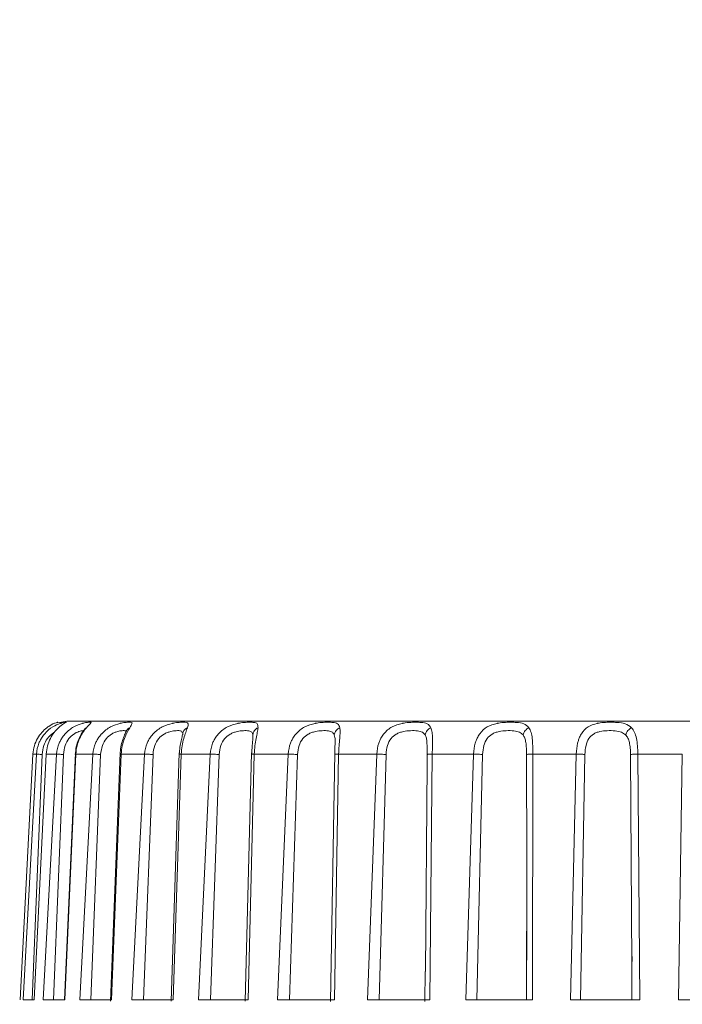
# Model space of a CAD drawing. Header units: millimetres. Extents: x 35469 to 44263, y -24881 to -16268.
# Tile 32 of 231: x 38714 to 38752, y -21831 to -21774. Entities that reach past the tile are written whole.
import ezdxf

# ---------------------------------------------------------------- set-up
doc = ezdxf.new("R2010")
doc.units = ezdxf.units.MM
doc.header["$LTSCALE"] = 0.3175
doc.layers.add('1轮廓实线层', color=7, linetype='Continuous', lineweight=18)
doc.layers.add('7标注层', color=4, linetype='Continuous', lineweight=13)
doc.styles.add('标准汉字', font='gbenor.shx', dxfattribs={"bigfont": 'gbcbig.shx'})
doc.dimstyles.new('M1：18', dxfattribs={"dimscale": 18, "dimtxt": 3.5, "dimasz": 2.5, "dimexe": 2, "dimexo": 0, "dimgap": 1.5, "dimtad": 1, "dimdec": 1, "dimdsep": 46, "dimtxsty": '标准汉字', "dimcen": 5, "dimdle": 5, "dimclrd": 1, "dimclre": 1, "dimclrt": 256, "dimadec": 4, "dimazin": 2, "dimtfac": 1, "dimtdec": 1, "dimtmove": 0, "dimatfit": 3, "dimfxl": 1, "dimtolj": 1, "dimarcsym": 0})

# ---------------------------------------------------------------- blocks, each defined once
blk = doc.blocks.new('*D47')
at = {"layer": '7标注层', "color": 1, "lineweight": -2, "ltscale": 18, "transparency": 16777216}
blk.add_line((40133.937, -21590.737), (40484.689, -21492.383), dxfattribs=at)
at = {"layer": '7标注层', "color": 1, "transparency": 16777216}
blk.add_solid([(40486.714, -21499.604), (40482.664, -21485.161), (40528.018, -21480.233)], dxfattribs=at)
at = {"layer": 'Defpoints', "color": 0, "transparency": 16777216}
for p in [(40528.018, -21480.233), (38543.983, -22036.573)]:
    blk.add_point(p, dxfattribs=at)
at = {"layer": '7标注层', "transparency": 16777216, "insert": (40227.568, -21503.725), "char_height": 63, "attachment_point": 5, "rotation": 15.664, "style": '标准汉字'}
blk.add_mtext('\\A1;R2060', dxfattribs=at)

msp = doc.modelspace()

# ---------------------------------------------------------------- linework, layer by layer
at = {"layer": '1轮廓实线层', "ltscale": 18}
for p, q in [((38716.877, -21814.579), (38716.361, -21814.688)), ((38716.322, -21815.041), (38716.292, -21815.061)), ((38720.296, -21815.122), (38720.288, -21815.147)), ((38714.92, -21816.475), (38714.191, -21830.579)), ((38714.366, -21830.579), (38715.121, -21816.475)), ((38714.89, -21830.579), (38715.455, -21816.501)), ((38715.121, -21816.475), (38714.92, -21816.475)), ((38715.681, -21816.475), (38714.996, -21830.579)), ((38715.516, -21830.579), (38716.279, -21816.475)), ((38716.279, -21816.475), (38715.681, -21816.475)), ((38716.104, -21830.579), (38716.674, -21816.501)), ((38717.359, -21816.398), (38716.736, -21830.579)), ((38717.385, -21816.475), (38716.761, -21830.579)), ((38718.365, -21816.475), (38717.385, -21816.475)), ((38717.614, -21830.579), (38718.365, -21816.475)), ((38718.25, -21830.579), (38718.812, -21816.501)), ((38719.928, -21816.4), (38719.375, -21830.67)), ((38719.991, -21816.475), (38719.443, -21830.579)), ((38721.328, -21816.475), (38719.991, -21816.475)), ((38720.607, -21830.579), (38721.328, -21816.475)), ((38721.276, -21830.579), (38721.816, -21816.501)), ((38723.326, -21816.402), (38722.861, -21830.671)), ((38723.433, -21816.475), (38722.975, -21830.579)), ((38725.096, -21816.475), (38723.433, -21816.475)), ((38724.421, -21830.579), (38725.096, -21816.475)), ((38725.108, -21830.579), (38725.611, -21816.501)), ((38727.469, -21816.404), (38727.103, -21830.673)), ((38727.627, -21816.475), (38727.27, -21830.579)), ((38729.574, -21816.475), (38727.627, -21816.475)), ((38728.964, -21830.579), (38729.574, -21816.475)), ((38729.65, -21830.579), (38730.106, -21816.501)), ((38732.256, -21816.407), (38731.997, -21830.675)), ((38732.471, -21816.475), (38732.224, -21830.579)), ((38734.654, -21816.475), (38732.471, -21816.475)), ((38734.123, -21830.579), (38734.654, -21816.475)), ((38734.792, -21830.579), (38735.188, -21816.501)), ((38737.55, -21816.501), (38737.55, -21817.054)), ((38737.844, -21816.475), (38737.713, -21830.579)), ((38740.209, -21816.475), (38737.844, -21816.475)), ((38739.771, -21830.579), (38740.209, -21816.475)), ((38740.406, -21830.579), (38740.733, -21816.501)), ((38743.254, -21816.501), (38743.277, -21822.68)), ((38743.614, -21816.475), (38743.602, -21830.579)), ((38746.104, -21816.475), (38743.614, -21816.475)), ((38745.769, -21830.579), (38746.104, -21816.475)), ((38746.205, -21816.478), (38746.104, -21816.475)), ((38746.355, -21830.579), (38746.604, -21816.501)), ((38749.223, -21816.501), (38749.304, -21828.569)), ((38752.193, -21816.475), (38749.64, -21816.475)), ((38749.64, -21816.475), (38749.748, -21830.579)), ((38751.969, -21830.579), (38752.193, -21816.475)), ((38737.55, -21817.054), (38737.462, -21828.963)), ((38743.277, -21822.68), (38743.244, -21830.579)), ((38743.277, -21822.434), (38743.264, -21826.068)), ((38743.264, -21826.068), (38743.248, -21830.579)), ((38749.304, -21827.802), (38749.308, -21828.378)), ((38737.441, -21828.954), (38737.423, -21830.677)), ((38749.304, -21828.569), (38749.302, -21830.579)), ((38714.191, -21830.579), (38714.191, -21830.579)), ((38714.996, -21830.579), (38714.366, -21830.579)), ((38716.761, -21830.579), (38715.516, -21830.579)), ((38719.443, -21830.579), (38717.614, -21830.579)), ((38722.975, -21830.579), (38720.607, -21830.579)), ((38727.27, -21830.579), (38724.421, -21830.579)), ((38732.224, -21830.579), (38728.964, -21830.579)), ((38737.713, -21830.579), (38734.123, -21830.579)), ((38743.602, -21830.579), (38739.771, -21830.579)), ((38749.748, -21830.579), (38745.769, -21830.579)), ((38755.997, -21830.579), (38751.969, -21830.579))]:
    msp.add_line(p, q, dxfattribs=at)
for points, knots in [([(38716.391, -21814.966), (38716.499, -21814.88), (38716.706, -21814.716), (38716.841, -21814.656), (38716.834, -21814.648), (38716.758, -21814.651), (38716.646, -21814.669), (38716.539, -21814.699), (38716.505, -21814.71), (38716.369, -21814.754), (38716.055, -21814.89), (38715.733, -21815.156), (38715.532, -21815.396), (38715.428, -21815.541), (38715.33, -21815.718), (38715.194, -21816.01), (38715.155, -21816.261), (38715.121, -21816.475)], [0, 0, 0, 0, 24611.754582, 47315.031192, 61416.59145, 70526.540897, 87597.746498, 92451.468063, 93902.68239, 94691.066514, 120066.90115, 146214.789927, 147811.464203, 159511.978899, 168154.277982, 172772.186909, 198723.702344, 198723.702344, 198723.702344, 198723.702344]), ([(38716.352, -21814.65), (38716.343, -21814.65), (38716.326, -21814.652), (38716.176, -21814.697), (38715.963, -21814.793), (38715.787, -21814.919), (38715.701, -21814.981)], [0, 0, 0, 0, 13658.449594, 28308.60395, 44043.504218, 59031.345859, 59031.345859, 59031.345859, 59031.345859]), ([(38715.716, -21814.966), (38715.806, -21814.905), (38715.979, -21814.785), (38716.184, -21814.694), (38716.325, -21814.653), (38716.343, -21814.651), (38716.352, -21814.65)], [0, 0, 0, 0, 15945.016521, 30905.81327, 45197.243766, 59029.922118, 59029.922118, 59029.922118, 59029.922118]), ([(38717.991, -21814.966), (38718.074, -21814.88), (38718.233, -21814.716), (38718.287, -21814.656), (38718.221, -21814.648), (38718.095, -21814.651), (38717.948, -21814.669), (38717.818, -21814.699), (38717.777, -21814.71), (38717.614, -21814.754), (38717.26, -21814.89), (38716.916, -21815.156), (38716.704, -21815.396), (38716.596, -21815.541), (38716.494, -21815.718), (38716.353, -21816.01), (38716.313, -21816.261), (38716.279, -21816.475)], [0, 0, 0, 0, 24611.091654, 47313.756431, 61414.93656, 70524.640769, 87595.386302, 92448.977131, 93900.152402, 94688.515346, 120063.666306, 146210.850605, 147807.48188, 159507.681323, 168149.74757, 172767.532077, 198718.348326, 198718.348326, 198718.348326, 198718.348326]), ([(38789.716, -21814.579), (38789.4, -21814.579), (38788.749, -21814.579), (38787.383, -21814.579), (38785.631, -21814.579), (38783.415, -21814.579), (38780.696, -21814.579), (38777.452, -21814.579), (38773.677, -21814.579), (38769.386, -21814.579), (38765.066, -21814.579), (38760.888, -21814.579), (38756.95, -21814.579), (38752.948, -21814.579), (38748.926, -21814.579), (38744.964, -21814.579), (38741.138, -21814.579), (38737.489, -21814.579), (38733.742, -21814.579), (38730.019, -21814.579), (38726.51, -21814.579), (38723.605, -21814.579), (38721.286, -21814.579), (38719.518, -21814.579), (38718.251, -21814.579), (38717.43, -21814.579), (38716.96, -21814.579), (38716.904, -21814.579), (38716.877, -21814.579)], [0, 0, 0, 0, 10370.431595, 21319.666674, 32837.042472, 45557.036853, 58895.12582, 72829.990216, 87913.834152, 103512.895612, 119593.314548, 132216.629155, 144841.63679, 157762.394613, 170684.826605, 183605.584487, 196528.016537, 209151.330972, 221776.33845, 237855.267307, 253454.376434, 268539.663, 282473.068139, 295811.127512, 308532.610328, 320048.497034, 330998.481368, 341369.65548, 341369.65548, 341369.65548, 341369.65548]), ([(38720.477, -21814.966), (38720.533, -21814.88), (38720.64, -21814.716), (38720.613, -21814.656), (38720.488, -21814.648), (38720.315, -21814.651), (38720.137, -21814.669), (38719.987, -21814.699), (38719.94, -21814.71), (38719.756, -21814.754), (38719.37, -21814.89), (38719.012, -21815.156), (38718.794, -21815.396), (38718.684, -21815.541), (38718.58, -21815.718), (38718.439, -21816.01), (38718.399, -21816.261), (38718.365, -21816.475)], [0, 0, 0, 0, 24609.901195, 47311.467847, 61411.959286, 70521.229577, 87591.179273, 92444.528107, 93895.623687, 94683.935064, 120057.858763, 146203.778552, 147800.332226, 159499.966278, 168141.619976, 172759.175796, 198708.736976, 198708.736976, 198708.736976, 198708.736976]), ([(38723.788, -21814.966), (38723.816, -21814.88), (38723.868, -21814.716), (38723.76, -21814.656), (38723.58, -21814.648), (38723.365, -21814.651), (38723.16, -21814.669), (38722.993, -21814.699), (38722.942, -21814.71), (38722.74, -21814.754), (38722.332, -21814.89), (38721.97, -21815.156), (38721.751, -21815.396), (38721.641, -21815.541), (38721.539, -21815.718), (38721.399, -21816.01), (38721.361, -21816.261), (38721.328, -21816.475)], [0, 0, 0, 0, 24608.233525, 47308.261429, 61407.803736, 70516.450065, 87585.212816, 92438.239997, 93889.24679, 94677.51826, 120049.722157, 146193.869731, 147790.315555, 159489.156161, 168130.218704, 172747.466919, 198695.269249, 198695.269249, 198695.269249, 198695.269249]), ([(38727.843, -21814.966), (38727.841, -21814.88), (38727.837, -21814.716), (38727.651, -21814.656), (38727.421, -21814.648), (38727.169, -21814.651), (38726.941, -21814.669), (38726.762, -21814.699), (38726.707, -21814.71), (38726.493, -21814.754), (38726.073, -21814.89), (38725.715, -21815.156), (38725.501, -21815.396), (38725.394, -21815.541), (38725.296, -21815.718), (38725.163, -21816.01), (38725.126, -21816.261), (38725.096, -21816.475)], [0, 0, 0, 0, 24606.15166, 47304.259479, 61402.609432, 70510.484863, 87577.803519, 92430.420216, 93881.304327, 94669.509204, 120039.56679, 146181.502751, 147777.813616, 159475.664493, 168115.995871, 172732.853692, 198678.461019, 198678.461019, 198678.461019, 198678.461019]), ([(38732.542, -21814.966), (38732.51, -21814.88), (38732.45, -21814.716), (38732.19, -21814.656), (38731.916, -21814.648), (38731.633, -21814.651), (38731.389, -21814.669), (38731.202, -21814.699), (38731.145, -21814.71), (38730.923, -21814.754), (38730.502, -21814.89), (38730.156, -21815.156), (38729.953, -21815.396), (38729.852, -21815.541), (38729.76, -21815.718), (38729.635, -21816.01), (38729.602, -21816.261), (38729.574, -21816.475)], [0, 0, 0, 0, 24603.732679, 47299.609253, 61396.573122, 70503.553358, 87569.194391, 92421.334011, 93872.075438, 94660.202753, 120027.766346, 146167.132434, 147763.286188, 159459.987298, 168099.469627, 172715.873253, 198658.930007, 198658.930007, 198658.930007, 198658.930007]), ([(38737.768, -21814.966), (38737.708, -21814.88), (38737.594, -21814.716), (38737.267, -21814.656), (38736.954, -21814.648), (38736.647, -21814.651), (38736.392, -21814.669), (38736.202, -21814.699), (38736.145, -21814.71), (38735.922, -21814.754), (38735.509, -21814.89), (38735.185, -21815.156), (38734.996, -21815.396), (38734.904, -21815.541), (38734.82, -21815.718), (38734.708, -21816.01), (38734.678, -21816.261), (38734.654, -21816.475)], [0, 0, 0, 0, 24601.061234, 47294.473659, 61389.90692, 70495.898378, 87559.686458, 92411.299263, 93861.883186, 94649.924947, 120014.734236, 146151.262222, 147747.242748, 159442.673804, 168081.217999, 172697.120491, 198637.360457, 198637.360457, 198637.360457, 198637.360457]), ([(38743.394, -21814.966), (38743.307, -21814.88), (38743.141, -21814.716), (38742.754, -21814.656), (38742.412, -21814.648), (38742.088, -21814.651), (38741.829, -21814.669), (38741.64, -21814.699), (38741.584, -21814.71), (38741.364, -21814.754), (38740.97, -21814.89), (38740.676, -21815.156), (38740.507, -21815.396), (38740.425, -21815.541), (38740.352, -21815.718), (38740.254, -21816.01), (38740.23, -21816.261), (38740.209, -21816.475)], [0, 0, 0, 0, 24598.223354, 47289.01784, 61382.824927, 70487.766076, 87549.5857, 92400.63883, 93851.055418, 94639.006272, 120000.889513, 146134.402428, 147730.198854, 159424.280731, 168061.828429, 172677.198405, 198614.445942, 198614.445942, 198614.445942, 198614.445942]), ([(38749.28, -21814.966), (38749.169, -21814.88), (38748.955, -21814.716), (38748.519, -21814.656), (38748.154, -21814.648), (38747.822, -21814.651), (38747.565, -21814.669), (38747.382, -21814.699), (38747.328, -21814.71), (38747.118, -21814.754), (38746.752, -21814.89), (38746.494, -21815.156), (38746.349, -21815.396), (38746.28, -21815.541), (38746.22, -21815.718), (38746.139, -21816.01), (38746.12, -21816.261), (38746.104, -21816.475)], [0, 0, 0, 0, 24595.302166, 47283.401596, 61375.534899, 70479.394651, 87539.187852, 92389.664872, 93839.90923, 94627.766544, 119986.637701, 146117.046889, 147712.653878, 159405.346831, 168041.868578, 172656.690532, 198590.857652, 198590.857652, 198590.857652, 198590.857652]), ([(38714.92, -21816.475), (38714.941, -21816.314), (38714.982, -21815.998), (38715.179, -21815.576), (38715.428, -21815.216), (38715.621, -21815.049), (38715.716, -21814.966)], [0, 0, 0, 0, 15428.110377, 30396.404099, 44881.709409, 59020.558956, 59020.558956, 59020.558956, 59020.558956]), ([(38715.455, -21816.501), (38715.477, -21816.327), (38715.518, -21815.999), (38715.731, -21815.582), (38715.959, -21815.354), (38716.098, -21815.259), (38716.141, -21815.239), (38716.146, -21815.236)], [0, 0, 0, 0, 22562.21931, 42557.789571, 59842.948698, 68951.569926, 70043.91276, 70043.91276, 70043.91276, 70043.91276]), ([(38715.681, -21816.475), (38715.701, -21816.314), (38715.739, -21815.998), (38715.919, -21815.576), (38716.142, -21815.216), (38716.309, -21815.049), (38716.391, -21814.966)], [0, 0, 0, 0, 15427.868377, 30395.927663, 44881.0053, 59019.632895, 59019.632895, 59019.632895, 59019.632895]), ([(38716.674, -21816.501), (38716.697, -21816.327), (38716.739, -21815.998), (38716.964, -21815.583), (38717.218, -21815.35), (38717.421, -21815.236), (38717.614, -21815.162), (38717.807, -21815.122), (38717.861, -21815.136), (38717.886, -21815.143)], [0, 0, 0, 0, 19087.865835, 36004.320578, 50627.740107, 58333.725822, 66563.795643, 81983.610771, 95773.152323, 95773.152323, 95773.152323, 95773.152323]), ([(38717.852, -21815.095), (38717.799, -21815.171), (38717.691, -21815.329), (38717.53, -21815.663), (38717.397, -21816.054), (38717.369, -21816.345), (38717.355, -21816.494)], [0, 0, 0, 0, 13631.550777, 28044.763733, 43205.241759, 59019.335365, 59019.335365, 59019.335365, 59019.335365]), ([(38717.385, -21816.475), (38717.403, -21816.314), (38717.438, -21815.998), (38717.596, -21815.576), (38717.789, -21815.216), (38717.924, -21815.049), (38717.991, -21814.966)], [0, 0, 0, 0, 15427.306037, 30394.819743, 44879.369403, 59017.481651, 59017.481651, 59017.481651, 59017.481651]), ([(38717.856, -21815.097), (38717.869, -21815.075), (38717.901, -21815.02), (38717.957, -21814.986), (38717.991, -21814.966)], [0, 0, 0, 0, 13373.800275, 33292.35876, 33292.35876, 33292.35876, 33292.35876]), ([(38717.905, -21815.056), (38717.902, -21815.053), (38717.896, -21815.048), (38717.878, -21815.068), (38717.868, -21815.079)], [0, 0, 0, 0, 15339.494521, 33292.357849, 33292.357849, 33292.357849, 33292.357849]), ([(38718.812, -21816.501), (38718.835, -21816.327), (38718.878, -21815.998), (38719.109, -21815.583), (38719.381, -21815.35), (38719.606, -21815.236), (38719.829, -21815.162), (38720.073, -21815.124), (38720.258, -21815.128), (38720.277, -21815.19), (38720.286, -21815.219)], [0, 0, 0, 0, 18587.057068, 35059.702283, 49299.463357, 56803.272585, 64817.413968, 79832.622881, 96287.157163, 110473.797554, 110473.797554, 110473.797554, 110473.797554]), ([(38720.288, -21815.146), (38720.255, -21815.219), (38720.185, -21815.369), (38720.064, -21815.69), (38719.96, -21816.068), (38719.937, -21816.351), (38719.925, -21816.495)], [0, 0, 0, 0, 13432.939777, 27774.195314, 43006.723887, 59015.810838, 59015.810838, 59015.810838, 59015.810838]), ([(38719.991, -21816.475), (38720.006, -21816.314), (38720.036, -21815.998), (38720.17, -21815.576), (38720.327, -21815.216), (38720.427, -21815.049), (38720.477, -21814.966)], [0, 0, 0, 0, 15426.439033, 30393.11224, 44876.848611, 59014.166493, 59014.166493, 59014.166493, 59014.166493]), ([(38720.296, -21815.132), (38720.32, -21815.097), (38720.366, -21815.029), (38720.441, -21814.987), (38720.477, -21814.966)], [0, 0, 0, 0, 16973.891005, 33290.421977, 33290.421977, 33290.421977, 33290.421977]), ([(38721.816, -21816.501), (38721.838, -21816.327), (38721.881, -21815.998), (38722.113, -21815.583), (38722.395, -21815.35), (38722.637, -21815.236), (38722.883, -21815.162), (38723.168, -21815.124), (38723.399, -21815.126), (38723.457, -21815.18), (38723.48, -21815.202)], [0, 0, 0, 0, 19168.093302, 36155.648951, 50840.531598, 58578.906046, 66843.567365, 82328.192931, 99297.034888, 110466.168959, 110466.168959, 110466.168959, 110466.168959]), ([(38723.548, -21815.215), (38723.533, -21815.281), (38723.502, -21815.419), (38723.424, -21815.722), (38723.35, -21816.083), (38723.332, -21816.357), (38723.324, -21816.497)], [0, 0, 0, 0, 13164.439675, 27400.72337, 42726.185835, 59011.144966, 59011.144966, 59011.144966, 59011.144966]), ([(38723.433, -21816.475), (38723.445, -21816.314), (38723.47, -21815.998), (38723.576, -21815.576), (38723.693, -21815.216), (38723.757, -21815.049), (38723.788, -21814.966)], [0, 0, 0, 0, 15425.293204, 30390.854066, 44873.513897, 59009.781516, 59009.781516, 59009.781516, 59009.781516]), ([(38723.48, -21815.202), (38723.492, -21815.207), (38723.539, -21815.232), (38723.53, -21815.31), (38723.523, -21815.37)], [0, 0, 0, 0, 7921.310741, 33287.042997, 33287.042997, 33287.042997, 33287.042997]), ([(38723.523, -21815.37), (38723.525, -21815.329), (38723.529, -21815.245), (38723.585, -21815.129), (38723.671, -21815.03), (38723.75, -21814.987), (38723.788, -21814.966)], [0, 0, 0, 0, 14462.837039, 29508.317648, 44553.788426, 59016.620672, 59016.620672, 59016.620672, 59016.620672]), ([(38725.611, -21816.501), (38725.633, -21816.327), (38725.674, -21815.998), (38725.902, -21815.583), (38726.187, -21815.35), (38726.439, -21815.236), (38726.703, -21815.162), (38727.025, -21815.122), (38727.319, -21815.136), (38727.498, -21815.196), (38727.532, -21815.315), (38727.547, -21815.37)], [0, 0, 0, 0, 18238.257609, 34401.754475, 48374.279979, 55737.269311, 63601.015567, 78334.488811, 94480.179763, 109004.043806, 121481.597906, 121481.597906, 121481.597906, 121481.597906]), ([(38727.547, -21815.37), (38727.549, -21815.429), (38727.555, -21815.551), (38727.527, -21815.82), (38727.498, -21816.14), (38727.49, -21816.377), (38727.486, -21816.501)], [0, 0, 0, 0, 13004.286232, 27045.445779, 42342.976326, 59004.892426, 59004.892426, 59004.892426, 59004.892426]), ([(38727.547, -21815.37), (38727.552, -21815.329), (38727.563, -21815.245), (38727.627, -21815.129), (38727.721, -21815.03), (38727.803, -21814.987), (38727.843, -21814.966)], [0, 0, 0, 0, 14461.543986, 29505.679452, 44549.805088, 59011.344282, 59011.344282, 59011.344282, 59011.344282]), ([(38727.627, -21816.475), (38727.637, -21816.314), (38727.655, -21815.998), (38727.731, -21815.576), (38727.805, -21815.216), (38727.831, -21815.049), (38727.843, -21814.966)], [0, 0, 0, 0, 15423.899559, 30388.108313, 44869.459664, 59004.450099, 59004.450099, 59004.450099, 59004.450099]), ([(38730.106, -21816.501), (38730.126, -21816.327), (38730.164, -21815.998), (38730.382, -21815.583), (38730.663, -21815.35), (38730.92, -21815.236), (38731.195, -21815.162), (38731.543, -21815.122), (38731.884, -21815.136), (38732.121, -21815.196), (38732.19, -21815.315), (38732.222, -21815.37)], [0, 0, 0, 0, 18236.672717, 34398.765175, 48370.076631, 55732.426205, 63595.489192, 78327.682246, 94471.970356, 108994.572441, 121471.042397, 121471.042397, 121471.042397, 121471.042397]), ([(38732.222, -21815.37), (38732.23, -21815.329), (38732.247, -21815.245), (38732.319, -21815.129), (38732.418, -21815.03), (38732.501, -21814.987), (38732.542, -21814.966)], [0, 0, 0, 0, 14460.055496, 29502.642506, 44545.219688, 59005.270392, 59005.270392, 59005.270392, 59005.270392]), ([(38732.222, -21815.37), (38732.235, -21815.421), (38732.264, -21815.528), (38732.265, -21815.676), (38732.265, -21815.754)], [0, 0, 0, 0, 16000.970281, 33278.844286, 33278.844286, 33278.844286, 33278.844286]), ([(38732.471, -21816.475), (38732.477, -21816.314), (38732.489, -21815.998), (38732.532, -21815.576), (38732.562, -21815.216), (38732.548, -21815.049), (38732.542, -21814.966)], [0, 0, 0, 0, 15422.29678, 30384.951142, 44864.798257, 58998.320434, 58998.320434, 58998.320434, 58998.320434]), ([(38735.188, -21816.501), (38735.206, -21816.327), (38735.241, -21815.998), (38735.443, -21815.583), (38735.714, -21815.35), (38735.969, -21815.236), (38736.248, -21815.162), (38736.614, -21815.122), (38736.994, -21815.136), (38737.283, -21815.196), (38737.385, -21815.315), (38737.432, -21815.37)], [0, 0, 0, 0, 18234.928641, 34395.459032, 48365.438453, 55727.077321, 63589.37582, 78320.170797, 94462.888274, 108984.111771, 121459.365964, 121459.365964, 121459.365964, 121459.365964]), ([(38737.432, -21815.37), (38737.444, -21815.329), (38737.466, -21815.245), (38737.544, -21815.129), (38737.645, -21815.03), (38737.728, -21814.987), (38737.768, -21814.966)], [0, 0, 0, 0, 14458.413825, 29499.29188, 44540.159498, 58998.566841, 58998.566841, 58998.566841, 58998.566841]), ([(38737.432, -21815.37), (38737.459, -21815.429), (38737.514, -21815.551), (38737.54, -21815.82), (38737.55, -21816.14), (38737.55, -21816.377), (38737.55, -21816.501)], [0, 0, 0, 0, 12999.465796, 27035.828038, 42323.707473, 58991.940195, 58991.940195, 58991.940195, 58991.940195]), ([(38737.844, -21816.475), (38737.847, -21816.314), (38737.852, -21815.998), (38737.861, -21815.576), (38737.846, -21815.216), (38737.794, -21815.049), (38737.768, -21814.966)], [0, 0, 0, 0, 15420.529663, 30381.469583, 44859.657586, 58991.560333, 58991.560333, 58991.560333, 58991.560333]), ([(38740.733, -21816.501), (38740.749, -21816.327), (38740.78, -21815.998), (38740.961, -21815.583), (38741.215, -21815.35), (38741.462, -21815.236), (38741.737, -21815.162), (38742.112, -21815.122), (38742.523, -21815.136), (38742.855, -21815.196), (38742.989, -21815.315), (38743.051, -21815.37)], [0, 0, 0, 0, 18233.055463, 34391.925782, 48360.470168, 55721.352855, 63582.843758, 78312.122036, 94453.185139, 108972.903043, 121446.888132, 121446.888132, 121446.888132, 121446.888132]), ([(38743.051, -21815.37), (38743.064, -21815.329), (38743.092, -21815.245), (38743.173, -21815.129), (38743.275, -21815.03), (38743.355, -21814.987), (38743.394, -21814.966)], [0, 0, 0, 0, 14456.660013, 29495.714752, 44534.759665, 58991.414887, 58991.414887, 58991.414887, 58991.414887]), ([(38743.051, -21815.37), (38743.088, -21815.429), (38743.166, -21815.551), (38743.219, -21815.82), (38743.248, -21816.14), (38743.252, -21816.377), (38743.254, -21816.501)], [0, 0, 0, 0, 12999.94779, 27036.427214, 42326.23874, 58984.672588, 58984.672588, 58984.672588, 58984.672588]), ([(38743.614, -21816.475), (38743.614, -21816.314), (38743.612, -21815.998), (38743.587, -21815.576), (38743.528, -21815.216), (38743.438, -21815.049), (38743.394, -21814.966)], [0, 0, 0, 0, 15418.645753, 30377.757283, 44854.175886, 58984.351552, 58984.351552, 58984.351552, 58984.351552]), ([(38746.604, -21816.501), (38746.618, -21816.327), (38746.643, -21815.998), (38746.799, -21815.583), (38747.03, -21815.35), (38747.262, -21815.236), (38747.528, -21815.162), (38747.903, -21815.122), (38748.333, -21815.136), (38748.702, -21815.196), (38748.863, -21815.315), (38748.938, -21815.37)], [0, 0, 0, 0, 18231.111464, 34388.25895, 48355.314037, 55715.411918, 63576.064637, 78303.772515, 94443.114671, 108961.284509, 121433.93964, 121433.93964, 121433.93964, 121433.93964]), ([(38748.938, -21815.37), (38748.954, -21815.329), (38748.987, -21815.245), (38749.069, -21815.129), (38749.169, -21815.03), (38749.244, -21814.987), (38749.28, -21814.966)], [0, 0, 0, 0, 14454.843674, 29492.008901, 44529.164302, 58984.003186, 58984.003186, 58984.003186, 58984.003186]), ([(38748.938, -21815.37), (38748.986, -21815.429), (38749.085, -21815.551), (38749.163, -21815.82), (38749.211, -21816.14), (38749.219, -21816.377), (38749.223, -21816.501)], [0, 0, 0, 0, 12998.172075, 27032.729674, 42323.035709, 58977.134325, 58977.134325, 58977.134325, 58977.134325]), ([(38749.64, -21816.475), (38749.636, -21816.314), (38749.628, -21815.998), (38749.57, -21815.576), (38749.467, -21815.216), (38749.342, -21815.049), (38749.28, -21814.966)], [0, 0, 0, 0, 15416.693674, 30373.911305, 44848.497119, 58976.883834, 58976.883834, 58976.883834, 58976.883834]), ([(38732.265, -21815.754), (38732.263, -21815.87), (38732.258, -21816.106), (38732.253, -21816.368), (38732.25, -21816.501)], [0, 0, 0, 0, 16456.164439, 33275.350008, 33275.350008, 33275.350008, 33275.350008]), ([(38715.455, -21816.501), (38715.413, -21816.498), (38715.326, -21816.493), (38715.223, -21816.485), (38715.148, -21816.479), (38715.13, -21816.476), (38715.121, -21816.475)], [0, 0, 0, 0, 14455.21084, 29507.095122, 44559.042876, 59014.429488, 59014.429488, 59014.429488, 59014.429488]), ([(38716.674, -21816.501), (38716.63, -21816.498), (38716.538, -21816.493), (38716.42, -21816.485), (38716.327, -21816.479), (38716.295, -21816.476), (38716.279, -21816.475)], [0, 0, 0, 0, 14454.81794, 29506.293102, 44557.831735, 59012.825441, 59012.825441, 59012.825441, 59012.825441]), ([(38717.385, -21816.475), (38717.371, -21816.476), (38717.348, -21816.478), (38717.357, -21816.482), (38717.36, -21816.483)], [0, 0, 0, 0, 20199.989076, 33284.600574, 33284.600574, 33284.600574, 33284.600574]), ([(38718.812, -21816.501), (38718.766, -21816.498), (38718.672, -21816.493), (38718.543, -21816.485), (38718.433, -21816.479), (38718.388, -21816.476), (38718.365, -21816.475)], [0, 0, 0, 0, 14454.131216, 29504.890297, 44555.71231, 59010.017801, 59010.017801, 59010.017801, 59010.017801]), ([(38719.991, -21816.475), (38719.97, -21816.476), (38719.931, -21816.479), (38719.928, -21816.483), (38719.927, -21816.485)], [0, 0, 0, 0, 17035.873294, 33282.689099, 33282.689099, 33282.689099, 33282.689099]), ([(38721.816, -21816.501), (38721.77, -21816.498), (38721.675, -21816.493), (38721.538, -21816.485), (38721.415, -21816.479), (38721.357, -21816.476), (38721.328, -21816.475)], [0, 0, 0, 0, 14453.167582, 29502.924265, 44552.744411, 59006.087739, 59006.087739, 59006.087739, 59006.087739]), ([(38723.433, -21816.475), (38723.408, -21816.476), (38723.356, -21816.479), (38723.323, -21816.483), (38723.327, -21816.486), (38723.327, -21816.487)], [0, 0, 0, 0, 19573.259708, 39954.203192, 44304.468329, 44304.468329, 44304.468329, 44304.468329]), ([(38725.611, -21816.501), (38725.566, -21816.498), (38725.474, -21816.493), (38725.332, -21816.485), (38725.198, -21816.479), (38725.129, -21816.476), (38725.096, -21816.475)], [0, 0, 0, 0, 14451.957586, 29500.454327, 44549.014527, 59001.147845, 59001.147845, 59001.147845, 59001.147845]), ([(38727.627, -21816.475), (38727.596, -21816.476), (38727.531, -21816.479), (38727.476, -21816.485), (38727.456, -21816.493), (38727.476, -21816.498), (38727.486, -21816.501)], [0, 0, 0, 0, 14451.608594, 29499.557805, 44547.353776, 58998.538034, 58998.538034, 58998.538034, 58998.538034]), ([(38730.106, -21816.501), (38730.063, -21816.498), (38729.975, -21816.493), (38729.831, -21816.485), (38729.691, -21816.479), (38729.613, -21816.476), (38729.574, -21816.475)], [0, 0, 0, 0, 14450.534449, 29497.549316, 44544.627639, 58995.337813, 58995.337813, 58995.337813, 58995.337813]), ([(38732.471, -21816.475), (38732.434, -21816.476), (38732.36, -21816.479), (38732.284, -21816.485), (38732.242, -21816.493), (38732.248, -21816.498), (38732.25, -21816.501)], [0, 0, 0, 0, 14449.976976, 29496.273917, 44542.502535, 58992.290314, 58992.290314, 58992.290314, 58992.290314]), ([(38735.188, -21816.501), (38735.148, -21816.498), (38735.067, -21816.493), (38734.925, -21816.485), (38734.781, -21816.479), (38734.696, -21816.476), (38734.654, -21816.475)], [0, 0, 0, 0, 14448.937766, 29494.290042, 44539.705768, 58988.81924, 58988.81924, 58988.81924, 58988.81924]), ([(38737.844, -21816.475), (38737.803, -21816.476), (38737.721, -21816.479), (38737.627, -21816.485), (38737.564, -21816.493), (38737.555, -21816.498), (38737.55, -21816.501)], [0, 0, 0, 0, 14448.442231, 29493.141071, 44537.610916, 58985.419033, 58985.419033, 58985.419033, 58985.419033]), ([(38740.733, -21816.501), (38740.697, -21816.498), (38740.625, -21816.493), (38740.488, -21816.485), (38740.345, -21816.479), (38740.254, -21816.476), (38740.209, -21816.475)], [0, 0, 0, 0, 14447.211059, 29490.765354, 44534.383092, 58981.769836, 58981.769836, 58981.769836, 58981.769836]), ([(38743.614, -21816.475), (38743.571, -21816.476), (38743.482, -21816.479), (38743.372, -21816.485), (38743.29, -21816.493), (38743.266, -21816.498), (38743.254, -21816.501)], [0, 0, 0, 0, 14446.683928, 29489.505055, 44532.087294, 58978.109722, 58978.109722, 58978.109722, 58978.109722]), ([(38746.604, -21816.501), (38746.58, -21816.499), (38746.53, -21816.494), (38746.432, -21816.488), (38746.322, -21816.482), (38746.243, -21816.479), (38746.205, -21816.478)], [0, 0, 0, 0, 14280.529398, 29129.242045, 44164.230502, 58974.360087, 58974.360087, 58974.360087, 58974.360087]), ([(38749.64, -21816.475), (38749.595, -21816.476), (38749.502, -21816.479), (38749.379, -21816.485), (38749.279, -21816.493), (38749.241, -21816.498), (38749.223, -21816.501)], [0, 0, 0, 0, 14444.754695, 29485.567138, 44526.225202, 58970.552411, 58970.552411, 58970.552411, 58970.552411])]:
    msp.add_open_spline(points, degree=3, knots=knots, dxfattribs=at)
at = {"layer": '7标注层', "ltscale": 18}
msp.add_arc((38543.983, -22036.573), 567.193, 193, 167, dxfattribs=at)

# ---------------------------------------------------------------- dimensions: what is measured, and where the dimension line sits
dim = msp.add_radius_dim(center=(38543.983, -22036.573), mpoint=(40528.018, -21480.233), text='R2060', dimstyle='M1：18', override={"dimsah": 1, "dimtzin": 8}, dxfattribs=at)
dim.commit()
dim.dimension.update_dxf_attribs({"geometry": '*D47', "text_midpoint": (40243.362, -21560.053), "dimtype": 164})

doc.saveas('drawing.dxf')
